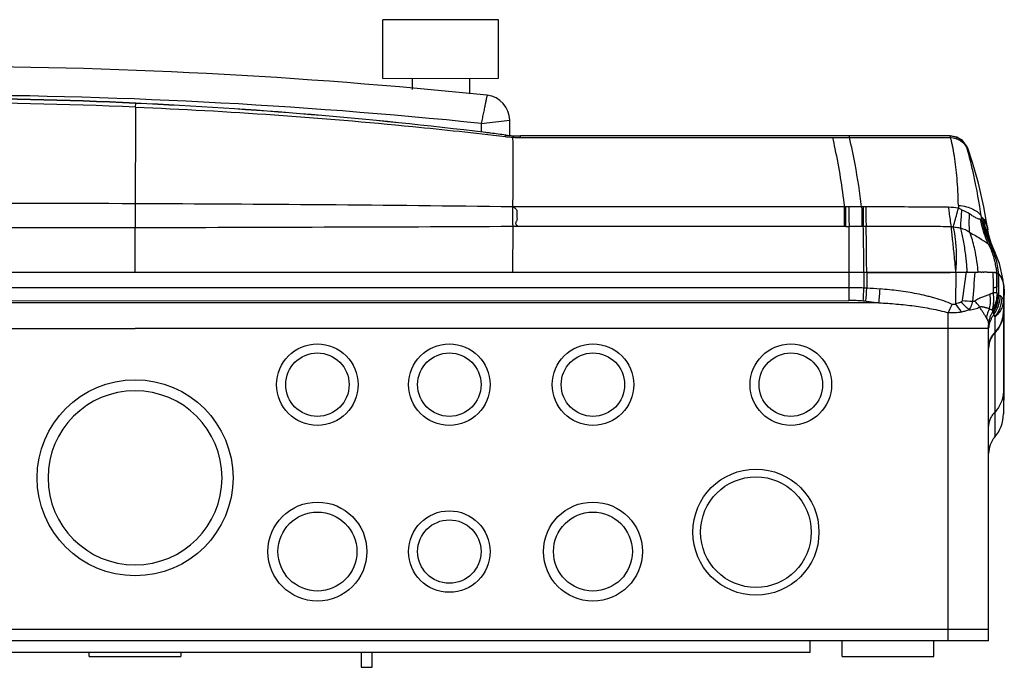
# Model space of a CAD drawing. Header units: millimetres. Extents: x 479 to 927, y -165 to 2.
# Tile 2 of 2: x 673 to 927, y -165 to 2. Entities that reach past the tile are written whole.
import ezdxf

# ---------------------------------------------------------------- set-up
doc = ezdxf.new("R2010")
doc.units = ezdxf.units.MM
doc.header["$LTSCALE"] = 30.734
doc.layers.get('0').update_dxf_attribs({"linetype": 'CONTINUOUS'})

msp = doc.modelspace()

# ---------------------------------------------------------------- linework, layer by layer
at = {"color": 7, "linetype": 'Continuous'}
for p, q in [((796.53, 1.89), (766.71, 1.87)), ((766.73, -13.23), (766.71, 1.87)), ((796.55, -13.21), (796.53, 1.89)), ((766.73, -13.23), (796.55, -13.21)), ((774.25, -13.23), (774.26, -16.09)), ((789.02, -13.21), (789.03, -17.23)), ((793.55, -17.79), (793.39, -18.56)), ((792.06, -24.83), (799.42, -23.99)), ((792.06, -24.83), (792.08, -27.05)), ((799.46, -27.93), (799.42, -23.99)), ((886.84, -63.23), (514.32, -63.23)), ((886.84, -63.23), (886.84, -70.45)), ((888.12, -63.23), (886.84, -63.23)), ((889.4, -63.23), (888.12, -63.23)), ((890.67, -63.23), (889.4, -63.23)), ((890.67, -63.23), (890.67, -67.24)), ((890.92, -63.23), (890.67, -63.23)), ((891.41, -63.23), (890.92, -63.23)), ((891.41, -63.23), (891.41, -67.27)), ((914.34, -63.19), (914.33, -71.32)), ((917.15, -63.17), (917.02, -63.17)), ((917.31, -63.17), (917.15, -63.17)), ((917.48, -63.17), (917.31, -63.17)), ((918.35, -63.16), (918.75, -63.15)), ((918.75, -63.15), (919.11, -63.15)), ((919.11, -63.15), (919.29, -63.15)), ((924.03, -63.32), (924.03, -63.22)), ((924.95, -65.78), (924.92, -63.35)), ((924.97, -63.38), (924.97, -67)), ((925.39, -63.65), (925.4, -63.66)), ((925.4, -63.66), (925.4, -69.17)), ((886.84, -67.16), (514.32, -67.27)), ((924.07, -68.51), (924.06, -67.09)), ((924.98, -68.24), (924.97, -67)), ((924.98, -68.42), (924.98, -68.24)), ((926.63, -66.24), (926.63, -69.96)), ((926.64, -66.34), (926.64, -99.68)), ((894.55, -71.03), (511.13, -71.03)), ((514.41, -70.64), (886.84, -70.45)), ((926.34, -69.7), (926.3, -69.64)), ((926.64, -69.96), (926.63, -69.96)), ((912.41, -77.68), (912.41, -73.63)), ((924.39, -74.71), (924.39, -105.68)), ((493.32, -77.68), (702.87, -77.67)), ((912.41, -77.68), (702.87, -77.67)), ((912.41, -158.13), (912.41, -77.68)), ((922.83, -158.13), (922.83, -76.74)), ((493.32, -155.16), (912.41, -155.16)), ((919.78, -155.13), (922.83, -155.11)), ((922.47, -155.12), (922.83, -155.11)), ((922.83, -158.13), (482.9, -158.13)), ((876.85, -161.16), (876.85, -158.13)), ((885.05, -162.13), (885.05, -158.13)), ((908.67, -162.13), (908.67, -158.13)), ((876.85, -161.16), (528.88, -161.16)), ((691.06, -162.13), (691.06, -161.16)), ((691.06, -162.13), (714.67, -162.13)), ((714.67, -161.16), (714.67, -162.13)), ((761.1, -161.16), (761.13, -164.93)), ((761.21, -164.94), (761.18, -161.16)), ((763.98, -164.92), (763.95, -161.16)), ((885.05, -162.13), (908.67, -162.13)), ((761.21, -164.94), (763.98, -164.92)), ((761.13, -164.93), (761.16, -164.93)), ((761.16, -164.93), (761.21, -164.93))]:
    msp.add_line(p, q, dxfattribs=at)
at = {"color": 6, "linetype": 'Continuous'}
for p, q in [((703.06, -19.61), (703.05, -19.67)), ((703.06, -19.61), (703.06, -19.61)), ((793.24, -27.18), (793.24, -27.18)), ((912.94, -28.06), (802.17, -28.06)), ((802.17, -28.45), (802.17, -28.06)), ((802.17, -28.45), (882.58, -28.46)), ((882.58, -28.46), (912.78, -28.47)), ((886.96, -28.46), (886.96, -28.06)), ((912.78, -28.47), (913.03, -28.47)), ((912.94, -28.06), (912.94, -28.06)), ((917.43, -31.17), (917.43, -31.17)), ((891.17, -46.32), (800.26, -46.33)), ((885.66, -51.39), (885.65, -46.32)), ((702.87, -63.13), (702.87, -51.74)), ((800.26, -63.13), (800.27, -51.41)), ((885.66, -51.39), (801.68, -51.38)), ((886.01, -51.38), (886.86, -51.38)), ((886.86, -63.13), (886.86, -51.38)), ((890.54, -51.38), (890.17, -51.38)), ((891.25, -51.38), (890.54, -51.38)), ((922.69, -52.75), (922.6, -52.2)), ((924.1, -57.33), (924.43, -57.89)), ((924.43, -57.89), (924.43, -57.9)), ((916.94, -58.82), (916.92, -58.69)), ((916.94, -58.9), (916.94, -58.82)), ((486.81, -63.13), (918.91, -63.13)), ((919.94, -63.14), (920.15, -63.14)), ((920.86, -63.13), (921.05, -63.13)), ((921.39, -63.13), (921.56, -63.13)), ((926.69, -66.33), (926.61, -65.17)), ((926.87, -69.47), (926.64, -69.47)), ((926.87, -96.13), (926.87, -69.11)), ((926.87, -89.8), (926.64, -89.8)), ((926.64, -96.13), (926.87, -96.13))]:
    msp.add_line(p, q, dxfattribs=at)
for points in [[(917.43, -31.17), (917.15, -30.56), (916.08, -29.24), (914.62, -28.37), (912.95, -28.06)], [(922.6, -52.2), (921.59, -46.32), (920.22, -40.24), (918.71, -34.89), (917.43, -31.17)], [(924.43, -57.9), (923.47, -55.67), (922.85, -53.62), (922.69, -52.76)], [(926.61, -65.17), (925.65, -60.9), (924.43, -57.89)]]:
    msp.add_lwpolyline(points, dxfattribs=at)
at = {"color": 7, "linetype": 'Continuous'}
for centre, radius in [((749.86, -92.13), 10.5), ((783.86, -92.13), 10.5), ((820.86, -92.13), 10.5), ((871.86, -92.13), 10.5), ((749.86, -92.13), 8.17), ((783.86, -92.13), 8.17), ((820.86, -92.13), 8.17), ((871.86, -92.13), 8.17), ((702.87, -116.13), 25.25), ((862.86, -130.13), 16.25), ((862.86, -130.13), 14.25), ((749.86, -135.13), 12.75), ((820.86, -135.13), 12.75), ((749.86, -135.13), 10.17), ((783.86, -135.13), 10.5), ((820.86, -135.13), 10.17), ((783.86, -135.13), 8.17)]:
    msp.add_circle(centre, radius, dxfattribs=at)
for centre, radius, start, end in [((648.87, -1420.13), 1410, 84.1088, 95.8912), ((648.87, -1420.13), 1402.63, 84.14043, 95.85957), ((792.92, -24.05), 6.5, 0.5002, 84.1088), ((886.9, 9511.72), 9574.95, 270.026979, 270.164195), ((2135.44, -233.71), 1230.3, 172.03249, 172.38024), ((914.96, 206.6), 269.78, 270.5353, 270.7187), ((2264.4, -177.19), 1349.93, 175.15394, 175.47647), ((-729.86, -78.84), 1653.96, 0.40698, 0.5378), ((924, -65.28), 2.14, 54.1673, 63.1387), ((923.95, -65.36), 2.23, 49.8851, 54.2243), ((886.84, -164.13), 96.97, 87.7362, 90.0031), ((521.75, -52.23), 369.23, 357.1496, 357.6697), ((886.7, -168.24), 101.08, 87.3323, 87.7507), ((581.87, -52.42), 309.89, 356.6294, 357.2541), ((886.05, -181.85), 114.7, 85.5922, 87.3245), ((714.43, -53.16), 181.01, 354.3347, 355.462), ((926.11, -66.34), 0.531, 0.0705, 10.9325), ((886.85, -119.63), 49.18, 85.7226, 90.0173), ((886.71, -122.11), 51.66, 84.9823, 85.7703), ((896.14, -449.35), 379.3, 86.5953, 86.9981), ((917.46, -69.14), 7.94, 325.4727, 359.7508), ((917.89, -69.24), 7.92, 322.522, 359.8576), ((918.44, -69.56), 7.86, 319.1537, 359.4168), ((855.58, -45.15), 63.57, 333.3837, 335.5721), ((863.93, -108.86), 62.84, 34.3326, 36.6797), ((918.67, -73.09), 7.97, 358.7633, 359.9995), ((929.1, -77.94), 6.28, 167.2648, 176.8427), ((702.87, -116.13), 22.42, 90.0066, 269.9934), ((702.86, -116.13), 22.42, 270.0062, 89.9938), ((917.49, -99.68), 9.14, 318.9441, 359.9992), ((929.18, -109.85), 6.35, 138.9452, 180)]:
    msp.add_arc(centre, radius, start, end, dxfattribs=at)
at = {"color": 6, "linetype": 'Continuous'}
for centre, radius, start, end in [((645.56, -1255.53), 1237.26, 87.33662, 89.84699), ((646.03, -1269.76), 1251.4, 87.3884, 89.87023), ((647.38, -1335.42), 1315.98, 87.57795, 89.93511), ((648.94, -1214.51), 1196.06, 83.07034, 87.40673), ((647.31, -1224.1), 1205.78, 83.04871, 87.35029), ((644.92, -1237.37), 1219.24, 82.76854, 82.95365), ((802.17, 1.94), 30, 262.7686, 270), ((844.95, -44), 69.89, 8.8256, 9.6209), ((913.27, -32.96), 4.34, 21.0277, 22.8524), ((912.95, -32.84), 4.73, 19.0055, 20.2461), ((639.71, -15836.47), 15791.07, 89.770758, 89.966774), ((2553.12, -32.17), 1666.37, 180.48646, 180.66052), ((1587.35, -40.05), 697.27, 180.51511, 180.93104), ((1587.78, -40.05), 697.34, 180.5151, 180.93097), ((1415.77, -39.74), 524.65, 180.7196, 181.2723), ((912.32, -62.75), 16.32, 80.3998, 89.3807), ((949.68, -43.64), 29.25, 191.002, 206.2984), ((951.62, -42.82), 31.25, 191.3306, 206.6215), ((951.24, -43), 30.85, 191.126, 206.5389), ((951.78, -43.57), 30.91, 190.7195, 206.4163), ((790.59, -72.11), 133.4, 8.3538, 8.6025), ((791.28, -72), 132.73, 8.3489, 8.5992), ((907.61, -64.76), 17.83, 20.4937, 27.2425), ((194.63, -65.15), 696.78, 0.16582, 0.52842), ((875.07, -66.8), 45.21, 10.2933, 10.7453), ((907.57, -64.78), 17.87, 19.2717, 20.4957), ((907.72, -64.73), 17.72, 5.4569, 19.286), ((1155.33, -36.34), 242.48, 185.8724, 186.2289), ((1074.52, -45.1), 161.19, 186.2492, 186.4248), ((891.74, -60.22), 22.78, 352.653, 353.7998), ((887.61, -59.81), 26.94, 353.868, 357.0829), ((922.12, -270.24), 207.1, 90.3496, 90.5474), ((921.59, -181.67), 118.53, 90.0978, 90.2608), ((921.58, -134.76), 71.62, 89.2938, 90.0191), ((923.4, -71.04), 7.86, 83.1934, 84.8292), ((903.82, -65.39), 21.24, 5.4289, 6.2547), ((924.01, -65.27), 2.12, 58.6089, 63.1811), ((908.19, -64.67), 17.24, 4.4633, 5.3922), ((908.26, -64.66), 17.16, 3.331, 4.4635), ((924, -65.29), 2.14, 57.0909, 58.6107), ((923.99, -65.31), 2.17, 54.1198, 57.0864), ((923.96, -65.35), 2.22, 52.1792, 54.1217), ((923.93, -65.39), 2.27, 49.5524, 52.1753), ((909.13, -70.33), 17.74, 21.0596, 22.2442), ((922.39, -66.47), 4.16, 25.1097, 27.5862), ((922.03, -66.64), 4.56, 23.1372, 25.1158), ((921.72, -66.77), 4.9, 21.9449, 23.1458), ((900.92, -69.25), 25.95, 359.999, 0.3232), ((909.95, -70.27), 16.92, 359.0258, 359.414)]:
    msp.add_arc(centre, radius, start, end, dxfattribs=at)
at = {"color": 7, "linetype": 'Continuous'}
for points, knots in [([(793.59, -17.58), (793.59, -17.58), (793.59, -17.58), (793.59, -17.58), (793.59, -17.59), (793.59, -17.59), (793.59, -17.6), (793.59, -17.61), (793.58, -17.64), (793.57, -17.67), (793.57, -17.7), (793.56, -17.75), (793.55, -17.78), (793.55, -17.79)], [0, 0, 0, 0, 0.004498, 0.01626, 0.035792, 0.063157, 0.098364, 0.14141, 0.250971, 0.391733, 0.563574, 0.766371, 1, 1, 1, 1]), ([(793.16, -19.62), (793.08, -19.99), (792.96, -20.57), (792.79, -21.36), (792.66, -22.01), (792.51, -22.69), (792.32, -23.63), (792.17, -24.35), (792.06, -24.83)], [0, 0, 0, 0, 0.213019, 0.331808, 0.457233, 0.588113, 0.72323, 1, 1, 1, 1]), ([(793.39, -18.56), (793.37, -18.64), (793.29, -18.99), (793.22, -19.34), (793.16, -19.62)], [0, 0, 0, 0, 0.219443, 1, 1, 1, 1]), ([(914.34, -63.19), (914.41, -63.19), (914.71, -63.19), (915, -63.18), (915.22, -63.18)], [0, 0, 0, 0, 0.251207, 1, 1, 1, 1]), ([(915.22, -63.18), (915.3, -63.18), (915.6, -63.18), (915.89, -63.18), (916.12, -63.18)], [0, 0, 0, 0, 0.251712, 1, 1, 1, 1]), ([(916.12, -63.18), (916.19, -63.18), (916.49, -63.18), (916.79, -63.17), (917.02, -63.17)], [0, 0, 0, 0, 0.25237, 1, 1, 1, 1]), ([(924.92, -63.35), (924.89, -63.34), (924.82, -63.32), (924.66, -63.28), (924.52, -63.26), (924.42, -63.25)], [0, 0, 0, 0, 0.180318, 0.406921, 1, 1, 1, 1]), ([(924.92, -63.35), (924.92, -63.35), (924.94, -63.36), (924.96, -63.37), (924.97, -63.38)], [0, 0, 0, 0, 0.263921, 1, 1, 1, 1]), ([(925.4, -63.66), (925.5, -63.75), (925.69, -63.94), (925.85, -64.16), (925.93, -64.28)], [0, 0, 0, 0, 0.484239, 1, 1, 1, 1]), ([(925.93, -64.28), (926.1, -64.55), (926.31, -65.01), (926.51, -65.67), (926.59, -66.04), (926.63, -66.24)], [0, 0, 0, 0, 0.45617, 0.716212, 1, 1, 1, 1]), ([(913.46, -71.44), (912.74, -71.11), (911.26, -70.53), (909.36, -69.94), (907.83, -69.52), (906.29, -69.13), (904.34, -68.72), (901.99, -68.3), (898.84, -67.85), (896.46, -67.61), (894.87, -67.48)], [0, 0, 0, 0, 0.124553, 0.249372, 0.311835, 0.374292, 0.499232, 0.624279, 0.749444, 1, 1, 1, 1]), ([(924.06, -67.09), (924.16, -67.09), (924.36, -67.07), (924.62, -67.05), (924.8, -67.03), (924.91, -67.02), (924.95, -67.01), (924.97, -67)], [0, 0, 0, 0, 0.350445, 0.635903, 0.853348, 0.935679, 1, 1, 1, 1]), ([(924.48, -68.48), (924.45, -68.48), (924.31, -68.49), (924.17, -68.5), (924.07, -68.51)], [0, 0, 0, 0, 0.225808, 1, 1, 1, 1]), ([(924.98, -68.42), (924.95, -68.42), (924.89, -68.43), (924.72, -68.46), (924.58, -68.47), (924.48, -68.48)], [0, 0, 0, 0, 0.163378, 0.385161, 1, 1, 1, 1]), ([(924.98, -68.42), (924.98, -68.47), (924.98, -68.57), (924.99, -68.7), (925.01, -68.8), (925.02, -68.86), (925.03, -68.88)], [0, 0, 0, 0, 0.330209, 0.61545, 0.836225, 1, 1, 1, 1]), ([(891.23, -70.64), (891.51, -70.67), (892.62, -70.77), (893.73, -70.91), (894.55, -71.03)], [0, 0, 0, 0, 0.249805, 1, 1, 1, 1]), ([(894.55, -71.03), (896.07, -71.11), (899.11, -71.32), (903.62, -71.81), (907.35, -72.4), (910.27, -73.03), (911.71, -73.41), (912.41, -73.63)], [0, 0, 0, 0, 0.252421, 0.503867, 0.7537, 0.877524, 1, 1, 1, 1]), ([(915.69, -70.87), (915.58, -70.92), (915.36, -71.02), (914.91, -71.18), (914.56, -71.27), (914.33, -71.32)], [0, 0, 0, 0, 0.248437, 0.49792, 1, 1, 1, 1]), ([(916, -70.57), (916, -70.59), (915.98, -70.63), (915.96, -70.68), (915.93, -70.72), (915.88, -70.76), (915.84, -70.79), (915.77, -70.83), (915.72, -70.86), (915.69, -70.87)], [0, 0, 0, 0, 0.127699, 0.254564, 0.37895, 0.503686, 0.628825, 0.752882, 1, 1, 1, 1]), ([(917.79, -72.88), (917.46, -72.55), (916.78, -71.86), (916.06, -71.21), (915.69, -70.87)], [0, 0, 0, 0, 0.479782, 1, 1, 1, 1]), ([(918.67, -70.72), (918.62, -70.91), (918.54, -71.19), (918.42, -71.56), (918.32, -71.84), (918.21, -72.11), (918.04, -72.46), (917.89, -72.72), (917.79, -72.88)], [0, 0, 0, 0, 0.248795, 0.373717, 0.498848, 0.624049, 0.749328, 1, 1, 1, 1]), ([(919.26, -70.6), (919.22, -70.63), (919.15, -70.68), (919.05, -70.72), (918.95, -70.75), (918.82, -70.75), (918.72, -70.73), (918.67, -70.72)], [0, 0, 0, 0, 0.259409, 0.384802, 0.508184, 0.752904, 1, 1, 1, 1]), ([(919.26, -70.6), (919.43, -70.46), (919.76, -70.21), (920.27, -69.9), (920.79, -69.66), (921.3, -69.48), (921.79, -69.31), (922.26, -69.15), (922.71, -68.99), (923.01, -68.89), (923.15, -68.85)], [0, 0, 0, 0, 0.147373, 0.287724, 0.420152, 0.546515, 0.667672, 0.78374, 0.894699, 1, 1, 1, 1]), ([(920.55, -72.15), (920.46, -72.02), (920.32, -71.82), (920.13, -71.57), (919.91, -71.31), (919.63, -70.99), (919.39, -70.73), (919.26, -70.6)], [0, 0, 0, 0, 0.231941, 0.35261, 0.476163, 0.732247, 1, 1, 1, 1]), ([(923.07, -72.56), (923.21, -71.97), (923.36, -70.72), (923.26, -69.48), (923.15, -68.85)], [0, 0, 0, 0, 0.487903, 1, 1, 1, 1]), ([(924.07, -68.51), (924, -68.54), (923.85, -68.59), (923.62, -68.68), (923.39, -68.76), (923.23, -68.82), (923.15, -68.85)], [0, 0, 0, 0, 0.237886, 0.483911, 0.738048, 1, 1, 1, 1]), ([(923.77, -72.91), (923.87, -72.6), (924.03, -71.93), (924.13, -71.05), (924.16, -70.31), (924.16, -69.51), (924.12, -68.91), (924.07, -68.51)], [0, 0, 0, 0, 0.223579, 0.465129, 0.593267, 0.725912, 1, 1, 1, 1]), ([(923.77, -72.91), (923.96, -72.62), (924.4, -71.85), (924.88, -70.52), (925.04, -69.47), (925.06, -68.95)], [0, 0, 0, 0, 0.251444, 0.6289, 1, 1, 1, 1]), ([(923.9, -73.33), (924.11, -73.01), (924.46, -72.35), (924.86, -71.3), (925.11, -70.21), (925.17, -69.46), (925.17, -69.09)], [0, 0, 0, 0, 0.249311, 0.500843, 0.75196, 1, 1, 1, 1]), ([(926.64, -69.96), (926.64, -70.29), (926.6, -70.89), (926.45, -71.71), (926.22, -72.41), (925.93, -72.99), (925.6, -73.5), (925.23, -73.95), (924.83, -74.35), (924.54, -74.59), (924.39, -74.71)], [0, 0, 0, 0, 0.177016, 0.329568, 0.460817, 0.578331, 0.687858, 0.793174, 0.896731, 1, 1, 1, 1]), ([(925.03, -68.88), (925.03, -68.89), (925.04, -68.91), (925.05, -68.93), (925.06, -68.95)], [0, 0, 0, 0, 0.287457, 1, 1, 1, 1]), ([(925.17, -69.09), (925.15, -69.08), (925.1, -69.03), (925.07, -68.98), (925.06, -68.95)], [0, 0, 0, 0, 0.412175, 1, 1, 1, 1]), ([(925.4, -69.17), (925.38, -69.17), (925.3, -69.15), (925.23, -69.12), (925.17, -69.09)], [0, 0, 0, 0, 0.240175, 1, 1, 1, 1]), ([(925.81, -69.26), (925.75, -69.25), (925.61, -69.22), (925.47, -69.19), (925.4, -69.17)], [0, 0, 0, 0, 0.479704, 1, 1, 1, 1]), ([(925.99, -69.33), (925.98, -69.32), (925.92, -69.29), (925.86, -69.27), (925.81, -69.26)], [0, 0, 0, 0, 0.253709, 1, 1, 1, 1]), ([(926.3, -69.64), (926.26, -69.58), (926.17, -69.46), (926.05, -69.37), (925.99, -69.33)], [0, 0, 0, 0, 0.532308, 1, 1, 1, 1]), ([(926.63, -69.96), (926.63, -69.98), (926.63, -70), (926.63, -70.03), (926.62, -70.06), (926.62, -70.08), (926.61, -70.1), (926.6, -70.1), (926.59, -70.09), (926.58, -70.09), (926.57, -70.07), (926.56, -70.06), (926.54, -70.03), (926.52, -70), (926.5, -69.96), (926.47, -69.92), (926.43, -69.85), (926.39, -69.77), (926.35, -69.72), (926.34, -69.7)], [0, 0, 0, 0, 0.066414, 0.118745, 0.158402, 0.186913, 0.218391, 0.229622, 0.242786, 0.258657, 0.276973, 0.320575, 0.372426, 0.430785, 0.493729, 0.559886, 0.699918, 0.847432, 1, 1, 1, 1]), ([(915.82, -73.42), (915.55, -73.48), (914.99, -73.57), (914.14, -73.65), (913.28, -73.67), (912.7, -73.65), (912.41, -73.63)], [0, 0, 0, 0, 0.245565, 0.494789, 0.746641, 1, 1, 1, 1]), ([(914.33, -71.32), (914.27, -71.37), (914.17, -71.43), (914.02, -71.48), (913.87, -71.52), (913.68, -71.51), (913.53, -71.47), (913.46, -71.44)], [0, 0, 0, 0, 0.250318, 0.375528, 0.500648, 0.750179, 1, 1, 1, 1]), ([(917.79, -72.88), (917.63, -72.94), (917.31, -73.04), (916.83, -73.18), (916.33, -73.31), (915.99, -73.38), (915.82, -73.42)], [0, 0, 0, 0, 0.243737, 0.491774, 0.743983, 1, 1, 1, 1]), ([(917.79, -72.88), (918.04, -72.85), (918.54, -72.77), (919.48, -72.57), (920.14, -72.34), (920.55, -72.15)], [0, 0, 0, 0, 0.270965, 0.528278, 1, 1, 1, 1]), ([(920.55, -72.15), (920.58, -72.12), (920.62, -72.09), (920.69, -72.06), (920.76, -72.04), (920.84, -72.03), (920.94, -72.03), (921.03, -72.03), (921.16, -72.04), (921.31, -72.06), (921.48, -72.1), (921.65, -72.14), (921.81, -72.18), (921.97, -72.22), (922.13, -72.26), (922.33, -72.31), (922.56, -72.37), (922.82, -72.46), (922.99, -72.53), (923.07, -72.56)], [0, 0, 0, 0, 0.044843, 0.065339, 0.084863, 0.122591, 0.159544, 0.195927, 0.231744, 0.301542, 0.369419, 0.435696, 0.500383, 0.563419, 0.624709, 0.684147, 0.797234, 0.902515, 1, 1, 1, 1]), ([(922.27, -74.96), (922.22, -74.85), (922.1, -74.64), (921.91, -74.32), (921.7, -73.99), (921.47, -73.66), (921.24, -73.31), (920.91, -72.81), (920.69, -72.42), (920.55, -72.15)], [0, 0, 0, 0, 0.108783, 0.221971, 0.339537, 0.461523, 0.588349, 0.720514, 1, 1, 1, 1]), ([(923.07, -72.56), (922.86, -72.93), (922.52, -73.71), (922.33, -74.54), (922.27, -74.96)], [0, 0, 0, 0, 0.50309, 1, 1, 1, 1]), ([(923.9, -73.33), (923.73, -73.57), (923.42, -74.1), (923.09, -74.95), (922.88, -75.84), (922.83, -76.44), (922.83, -76.74)], [0, 0, 0, 0, 0.250257, 0.501969, 0.752695, 1, 1, 1, 1]), ([(923.07, -72.56), (923.2, -72.61), (923.44, -72.72), (923.67, -72.85), (923.77, -72.91)], [0, 0, 0, 0, 0.554091, 1, 1, 1, 1]), ([(923.9, -73.33), (923.9, -73.26), (923.86, -73.12), (923.8, -72.98), (923.77, -72.91)], [0, 0, 0, 0, 0.464362, 1, 1, 1, 1]), ([(924, -73.64), (923.98, -73.59), (923.95, -73.49), (923.92, -73.38), (923.9, -73.33)], [0, 0, 0, 0, 0.462113, 1, 1, 1, 1]), ([(924.39, -78.72), (924.74, -78.35), (925.36, -77.55), (926.07, -76.2), (926.51, -74.76), (926.63, -73.76), (926.64, -73.26)], [0, 0, 0, 0, 0.25316, 0.503867, 0.752531, 1, 1, 1, 1]), ([(926.64, -73.26), (926.64, -73.77), (926.54, -74.8), (926.1, -76.29), (925.38, -77.68), (924.74, -78.51), (924.39, -78.89)], [0, 0, 0, 0, 0.245646, 0.496136, 0.748673, 1, 1, 1, 1]), ([(922.27, -74.96), (922.36, -75.11), (922.51, -75.42), (922.69, -75.88), (922.8, -76.32), (922.83, -76.6), (922.83, -76.74)], [0, 0, 0, 0, 0.285685, 0.545217, 0.781759, 1, 1, 1, 1]), ([(924.18, -74.06), (924.04, -74.24), (923.77, -74.62), (923.43, -75.24), (923.16, -75.88), (923.03, -76.33), (922.98, -76.56)], [0, 0, 0, 0, 0.248358, 0.498851, 0.749857, 1, 1, 1, 1]), ([(924, -73.64), (924.02, -73.68), (924.05, -73.75), (924.08, -73.85), (924.11, -73.92), (924.15, -73.98), (924.17, -74.03), (924.18, -74.06)], [0, 0, 0, 0, 0.275898, 0.53747, 0.658344, 0.773466, 1, 1, 1, 1]), ([(924.18, -74.06), (924.2, -74.1), (924.24, -74.19), (924.32, -74.41), (924.36, -74.58), (924.39, -74.71)], [0, 0, 0, 0, 0.205145, 0.439894, 1, 1, 1, 1]), ([(922.47, -77.62), (922.28, -77.63), (921.81, -77.64), (921, -77.65), (919.95, -77.66), (918.7, -77.67), (917.28, -77.68), (915.17, -77.69), (913.53, -77.69), (912.41, -77.69)], [0, 0, 0, 0, 0.05703, 0.139225, 0.244413, 0.369802, 0.511985, 0.667206, 1, 1, 1, 1]), ([(922.83, -77.6), (922.83, -77.6), (922.83, -77.6), (922.82, -77.6), (922.81, -77.6), (922.8, -77.6), (922.77, -77.61), (922.73, -77.61), (922.68, -77.61), (922.62, -77.61), (922.55, -77.62), (922.5, -77.62), (922.47, -77.62)], [0, 0, 0, 0, 0.005719, 0.018209, 0.038253, 0.065989, 0.14465, 0.254242, 0.394687, 0.565876, 0.767689, 1, 1, 1, 1]), ([(922.83, -82.64), (922.83, -82.28), (922.9, -81.57), (923.2, -80.53), (923.7, -79.57), (924.14, -78.99), (924.39, -78.72)], [0, 0, 0, 0, 0.2477, 0.496405, 0.746978, 1, 1, 1, 1]), ([(924.39, -78.89), (924.23, -79.07), (923.92, -79.44), (923.53, -80.04), (923.22, -80.7), (923.07, -81.15), (923.01, -81.38)], [0, 0, 0, 0, 0.249087, 0.499876, 0.750612, 1, 1, 1, 1]), ([(923.01, -81.38), (922.98, -81.5), (922.87, -81.96), (922.83, -82.44), (922.83, -82.8)], [0, 0, 0, 0, 0.253083, 1, 1, 1, 1]), ([(926.64, -93.64), (926.64, -94.15), (926.54, -95.17), (926.1, -96.66), (925.39, -98.05), (924.75, -98.88), (924.39, -99.26)], [0, 0, 0, 0, 0.247473, 0.496135, 0.746801, 1, 1, 1, 1]), ([(922.83, -103.17), (922.83, -102.82), (922.9, -102.1), (923.2, -101.07), (923.7, -100.1), (924.14, -99.53), (924.39, -99.26)], [0, 0, 0, 0, 0.245645, 0.496135, 0.748672, 1, 1, 1, 1]), ([(912.41, -155.16), (913.09, -155.15), (914.42, -155.14), (916.35, -155.13), (918.13, -155.13), (919.25, -155.13), (919.78, -155.13)], [0, 0, 0, 0, 0.275811, 0.541235, 0.785678, 1, 1, 1, 1])]:
    msp.add_open_spline(points, degree=3, knots=knots, dxfattribs=at)
at = {"color": 6, "linetype": 'Continuous'}
for points, knots in [([(702.99, -20.62), (703, -20.52), (703.02, -20.2), (703.03, -19.88), (703.05, -19.67)], [0, 0, 0, 0, 0.331439, 1, 1, 1, 1]), ([(702.99, -20.62), (702.99, -22.23), (702.96, -30.54), (702.92, -38.84), (702.89, -45.53)], [0, 0, 0, 0, 0.194263, 1, 1, 1, 1]), ([(702.99, -20.62), (726.86, -21.63), (758.66, -23.84), (790.33, -27.27), (798.24, -28.2)], [0, 0, 0, 0, 0.749922, 1, 1, 1, 1]), ([(798.31, -28.21), (798.32, -28.16), (798.34, -28.06), (798.36, -27.93), (798.38, -27.87), (798.39, -27.82), (798.4, -27.82)], [0, 0, 0, 0, 0.433652, 0.744977, 0.933066, 1, 1, 1, 1]), ([(798.24, -28.21), (798.75, -28.26), (799.42, -28.33), (800.1, -28.38), (800.26, -28.39)], [0, 0, 0, 0, 0.752224, 1, 1, 1, 1]), ([(800.26, -28.39), (800.27, -28.34), (800.29, -28.24), (800.31, -28.13), (800.31, -28.06), (800.31, -28.03), (800.31, -28.02), (800.31, -28), (800.31, -28)], [0, 0, 0, 0, 0.43851, 0.751698, 0.860099, 0.937476, 0.984007, 1, 1, 1, 1]), ([(800.26, -46.33), (800.26, -44.33), (800.28, -38.35), (800.29, -32.37), (800.26, -28.39)], [0, 0, 0, 0, 0.334237, 1, 1, 1, 1]), ([(800.26, -28.39), (800.42, -28.4), (801.06, -28.43), (801.69, -28.45), (802.17, -28.45)], [0, 0, 0, 0, 0.247538, 1, 1, 1, 1]), ([(882.58, -28.46), (882.8, -29.42), (884.1, -35.32), (885.06, -41.3), (885.65, -46.32)], [0, 0, 0, 0, 0.163599, 1, 1, 1, 1]), ([(890.11, -46.32), (889.66, -42.65), (888.75, -36.67), (887.5, -30.75), (886.96, -28.46)], [0, 0, 0, 0, 0.611379, 1, 1, 1, 1]), ([(912.78, -28.06), (913.73, -28.06), (915.68, -28.66), (916.93, -30.27), (917.27, -31.16)], [0, 0, 0, 0, 0.499962, 1, 1, 1, 1]), ([(912.78, -28.06), (912.81, -28.06), (912.87, -28.13), (912.91, -28.2), (912.93, -28.24)], [0, 0, 0, 0, 0.342631, 1, 1, 1, 1]), ([(912.93, -28.24), (912.94, -28.26), (912.98, -28.33), (913.01, -28.41), (913.03, -28.47)], [0, 0, 0, 0, 0.217005, 1, 1, 1, 1]), ([(913.85, -32.32), (913.79, -31.94), (913.66, -31.22), (913.45, -30.2), (913.26, -29.43), (913.13, -28.86), (913.07, -28.59), (913.03, -28.47)], [0, 0, 0, 0, 0.291517, 0.556054, 0.792597, 0.899619, 1, 1, 1, 1]), ([(913.03, -28.47), (913.92, -28.49), (915.72, -29.03), (916.93, -30.47), (917.27, -31.27)], [0, 0, 0, 0, 0.506607, 1, 1, 1, 1]), ([(917.32, -31.4), (917.3, -31.34), (917.28, -31.27), (917.27, -31.2), (917.26, -31.17), (917.26, -31.16)], [0, 0, 0, 0, 0.711077, 0.908793, 1, 1, 1, 1]), ([(917.43, -31.17), (917.43, -31.16), (917.39, -31.11), (917.31, -31.15), (917.27, -31.16)], [0, 0, 0, 0, 0.168143, 1, 1, 1, 1]), ([(920.98, -48.96), (920.45, -45.34), (919.37, -39.45), (917.96, -33.63), (917.32, -31.4)], [0, 0, 0, 0, 0.611874, 1, 1, 1, 1]), ([(917.42, -31.29), (917.42, -31.28), (917.43, -31.24), (917.44, -31.2), (917.43, -31.17)], [0, 0, 0, 0, 0.322898, 1, 1, 1, 1]), ([(915.03, -45.96), (915.01, -44.73), (914.93, -42.38), (914.66, -38.14), (914.3, -35.15), (914.01, -33.27)], [0, 0, 0, 0, 0.289321, 0.553607, 1, 1, 1, 1]), ([(702.89, -45.53), (702.89, -46.09), (702.91, -48.16), (702.91, -50.23), (702.87, -51.73)], [0, 0, 0, 0, 0.270043, 1, 1, 1, 1]), ([(800.26, -46.33), (784.04, -46.12), (751.59, -45.77), (719.13, -45.6), (702.89, -45.53)], [0, 0, 0, 0, 0.499584, 1, 1, 1, 1]), ([(800.27, -51.41), (800.26, -51.03), (800.25, -49.33), (800.24, -47.63), (800.26, -46.31)], [0, 0, 0, 0, 0.227471, 1, 1, 1, 1]), ([(800.26, -46.33), (800.53, -46.44), (800.92, -46.68), (801.23, -47.16), (801.31, -47.54), (801.28, -47.9), (801.25, -48.26), (801.24, -48.62), (801.27, -48.97), (801.3, -49.31), (801.3, -49.65), (801.19, -49.98), (801.02, -50.27), (800.93, -50.54), (800.96, -50.77), (801.08, -50.97), (801.32, -51.19), (801.55, -51.32), (801.68, -51.38)], [0, 0, 0, 0, 0.151606, 0.219828, 0.28272, 0.344694, 0.405738, 0.465375, 0.524135, 0.582247, 0.639467, 0.696542, 0.755051, 0.810493, 0.837156, 0.86559, 0.929192, 1, 1, 1, 1]), ([(886.01, -51.38), (886, -51), (886, -49.31), (886, -47.62), (885.99, -46.32)], [0, 0, 0, 0, 0.227058, 1, 1, 1, 1]), ([(912.49, -46.43), (910.72, -46.41), (903.61, -46.36), (896.5, -46.34), (891.17, -46.32)], [0, 0, 0, 0, 0.249207, 1, 1, 1, 1]), ([(912.5, -46.42), (912.54, -46.88), (912.73, -48.56), (912.95, -50.23), (913.15, -51.45)], [0, 0, 0, 0, 0.271172, 1, 1, 1, 1]), ([(913.73, -51.55), (913.83, -51.18), (914.09, -50.2), (914.54, -48.58), (914.87, -47.31), (915.04, -46.65)], [0, 0, 0, 0, 0.226462, 0.596424, 1, 1, 1, 1]), ([(915.03, -45.96), (915.73, -46.01), (917.07, -46.23), (919.2, -46.98), (920.64, -48.06), (920.98, -48.96)], [0, 0, 0, 0, 0.304467, 0.581647, 1, 1, 1, 1]), ([(915.96, -47.15), (915.88, -47.12), (915.56, -46.98), (915.26, -46.79), (915.04, -46.65)], [0, 0, 0, 0, 0.254864, 1, 1, 1, 1]), ([(915.64, -51.84), (915.65, -51.48), (915.72, -49.92), (915.84, -48.35), (915.96, -47.15)], [0, 0, 0, 0, 0.229257, 1, 1, 1, 1]), ([(917.97, -52.89), (917.93, -52.53), (917.81, -50.96), (917.83, -49.37), (917.91, -48.16)], [0, 0, 0, 0, 0.232522, 1, 1, 1, 1]), ([(920.76, -49.54), (920.6, -49.54), (920.22, -49.45), (919.58, -49.18), (918.79, -48.73), (918.22, -48.37), (917.91, -48.16)], [0, 0, 0, 0, 0.145141, 0.363702, 0.652765, 1, 1, 1, 1]), ([(920.97, -49.22), (920.96, -49.3), (920.94, -49.44), (920.81, -49.53), (920.76, -49.54)], [0, 0, 0, 0, 0.565669, 1, 1, 1, 1]), ([(922.8, -55.94), (922.56, -55.43), (921.67, -53.37), (921.06, -51.2), (920.76, -49.54)], [0, 0, 0, 0, 0.247499, 1, 1, 1, 1]), ([(921.41, -49.32), (921.34, -49.24), (921.22, -49.1), (921.06, -48.98), (920.98, -48.96)], [0, 0, 0, 0, 0.545946, 1, 1, 1, 1]), ([(921.41, -49.32), (921.74, -49.64), (922.29, -50.58), (922.52, -51.61), (922.6, -52.2)], [0, 0, 0, 0, 0.43396, 1, 1, 1, 1]), ([(922.51, -51.81), (922.45, -51.55), (922.22, -50.67), (921.83, -49.81), (921.41, -49.32)], [0, 0, 0, 0, 0.291145, 1, 1, 1, 1]), ([(800.27, -51.41), (784.03, -51.49), (751.57, -51.6), (719.11, -51.7), (702.87, -51.73)], [0, 0, 0, 0, 0.499978, 1, 1, 1, 1]), ([(890.67, -63.13), (890.67, -60.94), (890.64, -57.03), (890.58, -53.11), (890.54, -51.38)], [0, 0, 0, 0, 0.558505, 1, 1, 1, 1]), ([(891.38, -58.72), (891.38, -58.02), (891.35, -55.58), (891.31, -53.13), (891.25, -51.38)], [0, 0, 0, 0, 0.286641, 1, 1, 1, 1]), ([(913.15, -51.44), (911.32, -51.43), (904.02, -51.4), (896.72, -51.39), (891.25, -51.38)], [0, 0, 0, 0, 0.250691, 1, 1, 1, 1]), ([(913.15, -51.45), (913.18, -51.95), (913.3, -53.04), (913.55, -55.45), (913.74, -57.36), (913.88, -58.69)], [0, 0, 0, 0, 0.208993, 0.448453, 1, 1, 1, 1]), ([(915.64, -51.84), (915.48, -51.82), (914.84, -51.72), (914.21, -51.62), (913.73, -51.55)], [0, 0, 0, 0, 0.247937, 1, 1, 1, 1]), ([(914.56, -58.68), (914.54, -57.37), (914.41, -54.98), (914.01, -52.6), (913.73, -51.55)], [0, 0, 0, 0, 0.544512, 1, 1, 1, 1]), ([(916.92, -58.69), (916.77, -57.45), (916.44, -55.14), (915.94, -52.87), (915.64, -51.84)], [0, 0, 0, 0, 0.540801, 1, 1, 1, 1]), ([(917.97, -52.89), (918.95, -53.46), (920.31, -54.24), (921.92, -55.25), (922.55, -55.71), (922.8, -55.94)], [0, 0, 0, 0, 0.592074, 0.823463, 1, 1, 1, 1]), ([(919.48, -58.38), (919.38, -57.87), (919, -56.01), (918.48, -54.18), (917.97, -52.89)], [0, 0, 0, 0, 0.271456, 1, 1, 1, 1]), ([(922.69, -52.75), (922.67, -52.67), (922.62, -52.35), (922.56, -52.04), (922.51, -51.81)], [0, 0, 0, 0, 0.260065, 1, 1, 1, 1]), ([(923.46, -56.6), (923.41, -56.54), (923.22, -56.29), (922.99, -56.08), (922.8, -55.94)], [0, 0, 0, 0, 0.241806, 1, 1, 1, 1]), ([(924.01, -58.79), (923.93, -58.54), (923.58, -57.57), (923.16, -56.62), (922.8, -55.94)], [0, 0, 0, 0, 0.253877, 1, 1, 1, 1]), ([(923.65, -56.79), (923.6, -56.74), (923.54, -56.67), (923.48, -56.61), (923.46, -56.6)], [0, 0, 0, 0, 0.76612, 1, 1, 1, 1]), ([(924.1, -57.33), (924.07, -57.28), (923.94, -57.1), (923.8, -56.93), (923.68, -56.82)], [0, 0, 0, 0, 0.259004, 1, 1, 1, 1]), ([(913.88, -58.69), (913.9, -58.89), (913.98, -59.71), (914.06, -60.53), (914.13, -61.14)], [0, 0, 0, 0, 0.245405, 1, 1, 1, 1]), ([(914.51, -61.18), (914.52, -60.96), (914.56, -60.13), (914.57, -59.3), (914.56, -58.68)], [0, 0, 0, 0, 0.254521, 1, 1, 1, 1]), ([(917.31, -63.13), (917.29, -62.77), (917.19, -61.36), (917.06, -59.95), (916.94, -58.9)], [0, 0, 0, 0, 0.255015, 1, 1, 1, 1]), ([(920.15, -63.14), (920.11, -62.76), (919.95, -61.29), (919.74, -59.82), (919.54, -58.73)], [0, 0, 0, 0, 0.255051, 1, 1, 1, 1]), ([(924.94, -63.07), (924.9, -62.7), (924.7, -61.26), (924.36, -59.83), (924.01, -58.79)], [0, 0, 0, 0, 0.252397, 1, 1, 1, 1]), ([(918.91, -63.15), (919, -63.15), (919.34, -63.15), (919.68, -63.14), (919.94, -63.14)], [0, 0, 0, 0, 0.256191, 1, 1, 1, 1]), ([(922.46, -63.14), (922.62, -63.14), (923.17, -63.15), (923.72, -63.17), (924.11, -63.21)], [0, 0, 0, 0, 0.2906, 1, 1, 1, 1]), ([(924.33, -63.23), (924.46, -63.25), (924.68, -63.28), (924.89, -63.34), (924.97, -63.38)], [0, 0, 0, 0, 0.598648, 1, 1, 1, 1]), ([(925.4, -63.66), (925.47, -63.72), (925.74, -63.98), (925.95, -64.29), (926.08, -64.54)], [0, 0, 0, 0, 0.234841, 1, 1, 1, 1]), ([(926.71, -66.71), (926.73, -66.89), (926.83, -67.68), (926.86, -68.48), (926.87, -69.1)], [0, 0, 0, 0, 0.227611, 1, 1, 1, 1])]:
    msp.add_open_spline(points, degree=3, knots=knots, dxfattribs=at)
for points in [[(794.49, -27.33), (794.07, -27.28), (793.66, -27.23), (793.24, -27.18)], [(915.03, -45.96), (915.04, -46.19), (915.04, -46.42), (915.04, -46.65)], [(917.91, -48.16), (917.3, -47.76), (916.64, -47.42), (915.96, -47.15)], [(920.97, -49.22), (920.98, -49.13), (920.98, -49.05), (920.98, -48.96)], [(702.87, -51.74), (684.87, -51.76), (666.87, -51.76), (648.87, -51.76)], [(801.68, -51.38), (801.21, -51.4), (800.74, -51.41), (800.27, -51.41)], [(886.01, -51.38), (885.89, -51.38), (885.77, -51.38), (885.66, -51.39)], [(890.17, -51.38), (889.07, -51.38), (887.96, -51.38), (886.86, -51.38)], [(913.73, -51.55), (913.54, -51.48), (913.34, -51.44), (913.15, -51.45)], [(917.97, -52.89), (917.25, -52.43), (916.46, -52.07), (915.64, -51.84)], [(923.68, -56.82), (923.67, -56.81), (923.66, -56.8), (923.65, -56.79)], [(926.63, -66.24), (926.64, -66.29), (926.65, -66.35), (926.66, -66.4)]]:
    msp.add_open_spline(points, degree=3, dxfattribs=at)
at = {"color": 7, "linetype": 'Continuous'}
msp.add_open_spline([(924.97, -67), (924.97, -66.6), (924.96, -66.19), (924.95, -65.78)], degree=3, dxfattribs=at)

doc.saveas('drawing.dxf')
